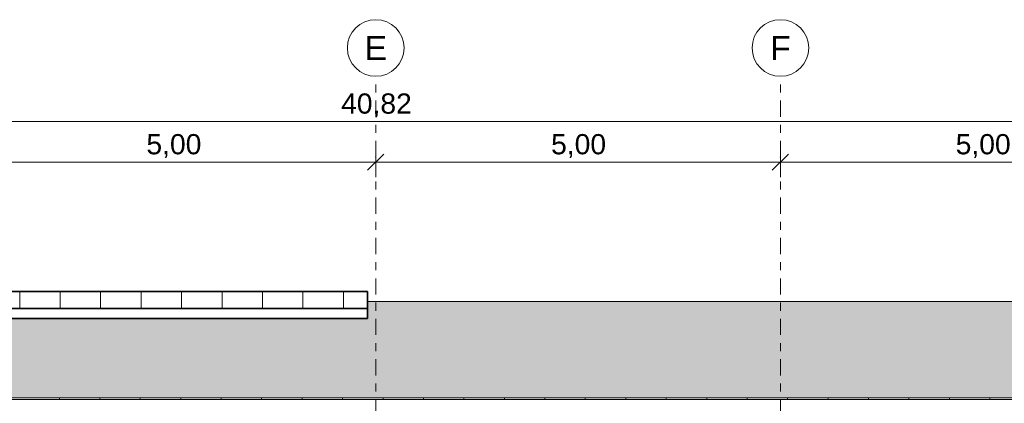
# Model space of a CAD drawing. Header units: metres. Extents: x -4 to 112, y -27 to 26.
# Tile 110 of 256: x 33.35 to 45.52, y 5.95 to 10.7. Entities that reach past the tile are written whole.
import ezdxf
from ezdxf.enums import TextEntityAlignment as Align

# ---------------------------------------------------------------- set-up
doc = ezdxf.new("R2010")
doc.units = ezdxf.units.M
doc.header["$MEASUREMENT"] = 0
doc.linetypes.add('Raster', pattern=[0.4, 0.2, -0.1, 0, -0.1])
for name, color, linetype in [('30 Dachaufbau', 7, 'Continuous'), ('30 Dachkonstruktion massiv', 7, 'Continuous'), ('90 Achsraster', 7, 'Continuous'), ('94 Genehmigungsplanung Bemaßung', 7, 'Continuous')]:
    doc.layers.add(name, color=color, linetype=linetype)
doc.styles.add('ERSTELLTER_STIL_1', font='arial.ttf')
doc.styles.add('ERSTELLTER_STIL_2', font='arial.ttf')
doc.dimstyles.new('ERSTELLTER_STIL__1', dxfattribs={"dimtxt": 0.25, "dimasz": 0.19, "dimexe": 0.18, "dimexo": 0.1, "dimgap": 0, "dimtad": 1, "dimtih": 1, "dimtoh": 1, "dimzin": 0, "dimdsep": 46, "dimtxsty": 'ERSTELLTER_STIL_2', "dimblk": 'ARROWHEAD_6', "dimblk1": 'ARROWHEAD_6', "dimblk2": 'ARROWHEAD_6', "dimcen": 0.09, "dimclrd": 7, "dimclre": 7, "dimclrt": 7, "dimazin": 0, "dimtfac": 1, "dimtdec": 4, "dimtmove": 0, "dimatfit": 3, "dimfxl": 1, "dimtolj": 1, "dimtzin": 0, "dimarcsym": 0})

# ---------------------------------------------------------------- blocks, each defined once
blk = doc.blocks.new('*X3', base_point=(27236.132, 0))
at = {"layer": '30 Dachaufbau', "linetype": 'Continuous', "lineweight": 0, "true_color": 0x000000}
blk.add_hatch(color=18, dxfattribs=at).paths.add_polyline_path([(16.841, 7.214), (16.841, 6.023), (58.622, 6.023), (58.622, 7.214), (37.651, 7.214), (37.651, 7.004), (22.851, 7.004), (22.851, 7.214)])
blk = doc.blocks.new('*X4', base_point=(27236.132, 0))
at = {"layer": '30 Dachaufbau', "color": 7, "linetype": 'Continuous', "lineweight": 13}
for p, q in [((33.841, 6.003), (33.841, 6.023)), ((33.841, 6.003), (33.841, 6.023)), ((34.341, 6.003), (34.341, 6.023)), ((34.341, 6.003), (34.341, 6.023)), ((34.841, 6.003), (34.841, 6.023)), ((34.841, 6.003), (34.841, 6.023)), ((35.341, 6.003), (35.341, 6.023)), ((35.341, 6.003), (35.341, 6.023)), ((35.841, 6.003), (35.841, 6.023)), ((35.841, 6.003), (35.841, 6.023)), ((36.341, 6.003), (36.341, 6.023)), ((36.341, 6.003), (36.341, 6.023)), ((36.841, 6.003), (36.841, 6.023)), ((36.841, 6.003), (36.841, 6.023)), ((37.341, 6.003), (37.341, 6.023)), ((37.341, 6.003), (37.341, 6.023)), ((37.841, 6.003), (37.841, 6.023)), ((37.841, 6.003), (37.841, 6.023)), ((38.341, 6.003), (38.341, 6.023)), ((38.341, 6.003), (38.341, 6.023)), ((38.841, 6.003), (38.841, 6.023)), ((38.841, 6.003), (38.841, 6.023)), ((39.341, 6.003), (39.341, 6.023)), ((39.341, 6.003), (39.341, 6.023)), ((39.841, 6.003), (39.841, 6.023)), ((39.841, 6.003), (39.841, 6.023)), ((40.341, 6.003), (40.341, 6.023)), ((40.341, 6.003), (40.341, 6.023)), ((40.841, 6.003), (40.841, 6.023)), ((40.841, 6.003), (40.841, 6.023)), ((41.341, 6.003), (41.341, 6.023)), ((41.341, 6.003), (41.341, 6.023)), ((41.841, 6.003), (41.841, 6.023)), ((41.841, 6.003), (41.841, 6.023)), ((42.341, 6.003), (42.341, 6.023)), ((42.341, 6.003), (42.341, 6.023)), ((42.841, 6.003), (42.841, 6.023)), ((42.841, 6.003), (42.841, 6.023)), ((43.341, 6.003), (43.341, 6.023)), ((43.341, 6.003), (43.341, 6.023)), ((43.841, 6.003), (43.841, 6.023)), ((43.841, 6.003), (43.841, 6.023)), ((44.341, 6.003), (44.341, 6.023)), ((44.341, 6.003), (44.341, 6.023)), ((44.841, 6.003), (44.841, 6.023)), ((44.841, 6.003), (44.841, 6.023)), ((45.341, 6.003), (45.341, 6.023)), ((45.341, 6.003), (45.341, 6.023))]:
    blk.add_line(p, q, dxfattribs=at)
blk = doc.blocks.new('Standard-Rastermarker[7]_1', base_point=(37.751, 10))
at = {"layer": '90 Achsraster', "color": 14, "linetype": 'Raster', "lineweight": 18, "true_color": 0xa80000}
for p, q in [((37.751, 9), (37.751, 10)), ((37.751, 9), (37.751, -1)), ((37.751, -1), (37.751, -2))]:
    blk.add_line(p, q, dxfattribs=at)
at = {"layer": '90 Achsraster', "color": 14, "linetype": 'Continuous', "lineweight": 18, "true_color": 0xa80000, "flags": 128}
for points in [[(37.751, 10, 1), (37.751, 10.7, 1)], [(37.751, -2.7, 1), (37.751, -2, 1)]]:
    blk.add_lwpolyline(points, format="xyb", close=True, dxfattribs=at)
at = {"layer": '90 Achsraster', "color": 14, "linetype": 'Raster', "lineweight": 18, "true_color": 0xa80000}
for p in [(37.751, 9), (37.751, 9), (37.751, -1), (37.751, -1)]:
    blk.add_point(p, dxfattribs=at)
at = {"layer": '90 Achsraster', "color": 14, "lineweight": 18, "true_color": 0xa80000, "style": 'ERSTELLTER_STIL_1'}
for tag, p in [('AC_MarkerText_1_0', (37.751, 10.5)), ('AC_MarkerText_1_1', (37.751, -2.2))]:
    blk.add_attdef(tag, text='', height=0.3, rotation=360, dxfattribs=at).set_placement(p, align=Align.TOP_CENTER)
blk = doc.blocks.new('Standard-Rastermarker[8]_1', base_point=(42.752, 10))
at = {"layer": '90 Achsraster', "color": 14, "linetype": 'Raster', "lineweight": 18, "true_color": 0xa80000}
for p, q in [((42.752, 9), (42.752, 10)), ((42.752, 9), (42.752, -1)), ((42.752, -1), (42.752, -2))]:
    blk.add_line(p, q, dxfattribs=at)
at = {"layer": '90 Achsraster', "color": 14, "linetype": 'Continuous', "lineweight": 18, "true_color": 0xa80000, "flags": 128}
for points in [[(42.752, 10, 1), (42.752, 10.7, 1)], [(42.752, -2.7, 1), (42.752, -2, 1)]]:
    blk.add_lwpolyline(points, format="xyb", close=True, dxfattribs=at)
at = {"layer": '90 Achsraster', "color": 14, "linetype": 'Raster', "lineweight": 18, "true_color": 0xa80000}
for p in [(42.752, 9), (42.752, 9), (42.752, -1), (42.752, -1)]:
    blk.add_point(p, dxfattribs=at)
at = {"layer": '90 Achsraster', "color": 14, "lineweight": 18, "true_color": 0xa80000, "style": 'ERSTELLTER_STIL_1'}
for tag, p in [('AC_MarkerText_1_0', (42.752, 10.5)), ('AC_MarkerText_1_1', (42.752, -2.2))]:
    blk.add_attdef(tag, text='', height=0.3, rotation=360, dxfattribs=at).set_placement(p, align=Align.TOP_CENTER)
blk = doc.blocks.new('*D29', base_point=(27236.132, 0))
at = {"layer": '94 Genehmigungsplanung Bemaßung', "color": 7, "linetype": 'Continuous', "lineweight": 13}
for p, q in [((32.751, 8.751), (32.751, 9.126)), ((37.751, 8.751), (37.751, 9.126)), ((32.851, 9.038), (32.651, 8.838)), ((37.851, 9.038), (37.651, 8.838)), ((32.751, 8.938), (37.751, 8.938))]:
    blk.add_line(p, q, dxfattribs=at)
at = {"layer": '94 Genehmigungsplanung Bemaßung', "color": 7, "lineweight": 13, "insert": (34.917, 8.988), "char_height": 0.25, "attachment_point": 7, "style": 'ERSTELLTER_STIL_2'}
blk.add_mtext('\\A1;{\\pql;\\fArial|b0|i0|c0|p0;\\W1.000000;5,00}', dxfattribs=at)
blk = doc.blocks.new('ARROWHEAD_6')
at = {"color": 0, "linetype": 'Continuous', "lineweight": 0}
for p, q in [((0, 0), (-1, 0)), ((-0.5, -0.5), (0.5, 0.5))]:
    blk.add_line(p, q, dxfattribs=at)
blk = doc.blocks.new('*D30', base_point=(27236.132, 0))
at = {"layer": '94 Genehmigungsplanung Bemaßung', "color": 7, "linetype": 'Continuous', "lineweight": 13}
for p, q in [((37.751, 8.751), (37.751, 9.126)), ((42.752, 8.751), (42.752, 9.126)), ((37.851, 9.038), (37.651, 8.838)), ((42.852, 9.038), (42.652, 8.838)), ((37.751, 8.938), (42.752, 8.938))]:
    blk.add_line(p, q, dxfattribs=at)
at = {"layer": '94 Genehmigungsplanung Bemaßung', "color": 7, "lineweight": 13, "insert": (39.918, 8.988), "char_height": 0.25, "attachment_point": 7, "style": 'ERSTELLTER_STIL_2'}
blk.add_mtext('\\A1;{\\pql;\\fArial|b0|i0|c0|p0;\\W1.000000;5,00}', dxfattribs=at)
blk = doc.blocks.new('*D31', base_point=(27236.132, 0))
at = {"layer": '94 Genehmigungsplanung Bemaßung', "color": 7, "linetype": 'Continuous', "lineweight": 13}
for p, q in [((42.752, 8.751), (42.752, 9.126)), ((47.751, 8.751), (47.751, 9.126)), ((42.852, 9.038), (42.652, 8.838)), ((47.851, 9.038), (47.651, 8.838)), ((42.752, 8.938), (47.751, 8.938))]:
    blk.add_line(p, q, dxfattribs=at)
at = {"layer": '94 Genehmigungsplanung Bemaßung', "color": 7, "lineweight": 13, "insert": (44.918, 8.988), "char_height": 0.25, "attachment_point": 7, "style": 'ERSTELLTER_STIL_2'}
blk.add_mtext('\\A1;{\\pql;\\fArial|b0|i0|c0|p0;\\W1.000000;5,00}', dxfattribs=at)
blk = doc.blocks.new('*D38', base_point=(27236.132, 0))
at = {"layer": '94 Genehmigungsplanung Bemaßung', "color": 7, "linetype": 'Continuous', "lineweight": 13}
for p, q in [((17.341, 9.253), (17.341, 9.628)), ((58.162, 9.253), (58.162, 9.628)), ((17.441, 9.541), (17.241, 9.341)), ((58.062, 9.341), (58.262, 9.541)), ((17.191, 9.441), (17.341, 9.441)), ((17.341, 9.441), (58.162, 9.441)), ((58.162, 9.441), (58.312, 9.441))]:
    blk.add_line(p, q, dxfattribs=at)
at = {"layer": '94 Genehmigungsplanung Bemaßung', "color": 7, "lineweight": 13, "insert": (37.323, 9.491), "char_height": 0.25, "attachment_point": 7, "style": 'ERSTELLTER_STIL_2'}
blk.add_mtext('\\A1;{\\pql;\\fArial|b0|i0|c0|p0;\\W1.000000;40,82}', dxfattribs=at)

msp = doc.modelspace()

# ---------------------------------------------------------------- hatches: boundary and pattern name
at = {"layer": '30 Dachaufbau', "linetype": 'Continuous', "lineweight": 0, "true_color": 0x000000}
h = msp.add_hatch(dxfattribs=at)
h.set_pattern_fill('Dachschraffur_Profilit_0001', color=18, style=0, pattern_type=2)
h.set_pattern_definition([(90, (22.8511, 7.1254), (-0.5, 0), [])])
h.paths.add_polyline_path([(22.851, 7.336), (22.851, 7.125), (37.651, 7.125), (37.651, 7.336)])
at = {"layer": '30 Dachkonstruktion massiv', "linetype": 'Continuous', "lineweight": 0, "true_color": 0x000000}
for points in [[(32.851, 7.004), (32.851, 7.004), (37.536, 7.004), (37.536, 7.004)], [(37.536, 7.004), (37.651, 7.004), (37.651, 7.004), (37.536, 7.004)]]:
    msp.add_hatch(color=18, dxfattribs=at).paths.add_polyline_path(points)

# ---------------------------------------------------------------- linework, layer by layer
at = {"layer": '30 Dachaufbau', "color": 7, "linetype": 'Continuous', "lineweight": 35}
for p, q in [((37.651, 7.336), (22.851, 7.336)), ((37.651, 7.125), (37.651, 7.336)), ((22.851, 7.125), (37.651, 7.125)), ((37.651, 7.004), (37.651, 7.125)), ((37.651, 7.004), (22.851, 7.004))]:
    msp.add_line(p, q, dxfattribs=at)
at = {"layer": '30 Dachaufbau', "color": 7, "linetype": 'Continuous', "lineweight": 13}
for p, q in [((58.622, 7.214), (37.651, 7.214)), ((37.651, 7.004), (22.851, 7.004)), ((16.841, 6.023), (58.622, 6.023)), ((58.622, 6.003), (16.841, 6.003))]:
    msp.add_line(p, q, dxfattribs=at)

# ---------------------------------------------------------------- block references
at = {"layer": '30 Dachaufbau', "lineweight": 0}
for name in ['*X3', '*X4']:
    msp.add_blockref(name, (27236.132, 0), dxfattribs=at)
at = {"layer": '90 Achsraster', "color": 7, "linetype": 'Continuous', "lineweight": 18}
ref = msp.add_blockref('Standard-Rastermarker[7]_1', (37.751, 10), dxfattribs=at)
ref.add_attrib('AC_MarkerText_1', 'E', dxfattribs={"color": 14, "lineweight": 18, "true_color": 0xa80000, "height": 0.3, "rotation": 360, "style": 'ERSTELLTER_STIL_1'}).set_placement((37.751, 10.5), align=Align.TOP_CENTER)
ref.add_attrib('AC_MarkerText_1_1', 'E', dxfattribs={"color": 14, "lineweight": 18, "true_color": 0xa80000, "height": 0.3, "rotation": 360, "style": 'ERSTELLTER_STIL_1'}).set_placement((37.751, -2.2), align=Align.TOP_CENTER)
ref = msp.add_blockref('Standard-Rastermarker[8]_1', (42.752, 10), dxfattribs=at)
ref.add_attrib('AC_MarkerText_1', 'F', dxfattribs={"color": 14, "lineweight": 18, "true_color": 0xa80000, "height": 0.3, "rotation": 360, "style": 'ERSTELLTER_STIL_1'}).set_placement((42.752, 10.5), align=Align.TOP_CENTER)
ref.add_attrib('AC_MarkerText_1_1', 'F', dxfattribs={"color": 14, "lineweight": 18, "true_color": 0xa80000, "height": 0.3, "rotation": 360, "style": 'ERSTELLTER_STIL_1'}).set_placement((42.752, -2.2), align=Align.TOP_CENTER)

# ---------------------------------------------------------------- dimensions: what is measured, and where the dimension line sits
at = {"layer": '94 Genehmigungsplanung Bemaßung', "color": 7, "linetype": 'Continuous', "lineweight": 13}
for base, p1, p2, picture, middle in [((37.751, 8.938), (32.751, 10.35), (37.751, 10.35), '*D29', (35.241, 9.113)), ((42.752, 8.938), (37.751, 10.35), (42.752, 10.35), '*D30', (40.241, 9.113)), ((47.751, 8.938), (42.752, 10.35), (47.751, 10.35), '*D31', (45.241, 9.113)), ((58.162, 9.441), (17.341, 1.2), (58.162, -0.1), '*D38', (37.742, 9.616))]:
    dim = msp.add_linear_dim(base=base, p1=p1, p2=p2, dimstyle='ERSTELLTER_STIL__1', dxfattribs=at)
    dim.commit()
    dim.dimension.update_dxf_attribs({"geometry": picture, "text_midpoint": middle, "dimtype": 160})

doc.saveas('drawing.dxf')
